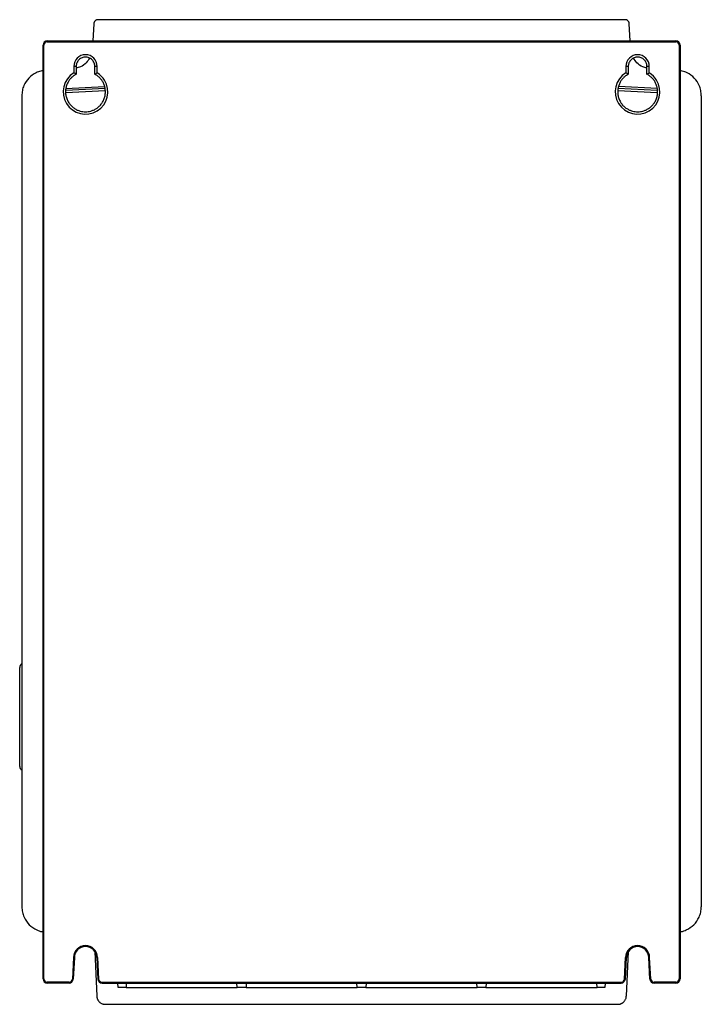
# Model space of a CAD drawing. Header units: inches. Extents: x 375 to 504, y 15 to 201.
import ezdxf

# ---------------------------------------------------------------- set-up
doc = ezdxf.new("R2010")
doc.units = ezdxf.units.IN
doc.header["$MEASUREMENT"] = 0

# ---------------------------------------------------------------- blocks, each defined once
blk = doc.blocks.new('block 2')
at = {"color": 7, "lineweight": 25}
blk.add_open_spline([(480.02, 196.81), (480.03, 196.81), (480.03, 196.81), (480.04, 196.81), (480.04, 196.81), (480.04, 196.81), (480.05, 196.81), (480.05, 196.81), (480.05, 196.81), (480.05, 196.81), (480.06, 196.81), (480.06, 196.81), (480.06, 196.81)], degree=3, knots=[0, 0, 0, 0, 1, 1, 1, 2, 2, 2, 3, 3, 3, 4, 4, 4, 4], dxfattribs=at)
blk = doc.blocks.new('block 3')
at = {"color": 7, "lineweight": 25}
blk.add_lwpolyline([(489.46, 19.97), (489.67, 24.01)], dxfattribs=at)
blk = doc.blocks.new('block 4')
at = {"color": 7, "lineweight": 25}
blk.add_lwpolyline([(489.3, 19.98), (489.46, 19.97)], dxfattribs=at)
blk = doc.blocks.new('block 5')
at = {"color": 7, "lineweight": 25}
blk.add_lwpolyline([(489.3, 19.98), (489.51, 24.02)], dxfattribs=at)
blk = doc.blocks.new('block 6')
at = {"color": 7, "lineweight": 25}
blk.add_open_spline([(489.67, 24.01), (489.67, 24.01), (489.67, 24.01), (489.66, 24.01), (489.66, 24.01), (489.66, 24.01), (489.65, 24.02), (489.65, 24.02), (489.64, 24.02), (489.63, 24.02), (489.62, 24.02), (489.61, 24.02), (489.6, 24.02), (489.59, 24.02), (489.57, 24.02), (489.56, 24.02), (489.54, 24.02), (489.53, 24.02), (489.51, 24.02)], degree=3, knots=[0, 0, 0, 0, 1, 1, 1, 2, 2, 2, 3, 3, 3, 4, 4, 4, 5, 5, 5, 6, 6, 6, 6], dxfattribs=at)
blk = doc.blocks.new('block 7')
at = {"color": 7, "lineweight": 25}
blk.add_open_spline([(390.03, 24.02), (390.03, 25.27), (389.01, 26.28), (387.76, 26.27), (386.52, 26.27), (385.51, 25.26), (385.51, 24.02)], degree=3, knots=[0, 0, 0, 0, 1, 1, 1, 2, 2, 2, 2], dxfattribs=at)
blk = doc.blocks.new('block 8')
at = {"color": 7, "lineweight": 25}
blk.add_open_spline([(389.87, 24.01), (389.87, 24.01), (389.87, 24.01), (389.87, 24.01), (389.87, 24.02), (389.88, 24.02), (389.88, 24.02), (389.89, 24.02), (389.89, 24.02), (389.9, 24.02), (389.91, 24.02), (389.92, 24.02), (389.93, 24.02), (389.94, 24.02), (389.96, 24.02), (389.97, 24.02), (389.99, 24.02), (390.01, 24.02), (390.03, 24.02)], degree=3, knots=[0, 0, 0, 0, 1, 1, 1, 2, 2, 2, 3, 3, 3, 4, 4, 4, 5, 5, 5, 6, 6, 6, 6], dxfattribs=at)
blk = doc.blocks.new('block 9')
at = {"color": 7, "lineweight": 25}
blk.add_open_spline([(389.87, 24.01), (389.87, 25.17), (388.93, 26.11), (387.77, 26.11), (386.61, 26.11), (385.67, 25.17), (385.67, 24.01)], degree=3, knots=[0, 0, 0, 0, 1, 1, 1, 2, 2, 2, 2], dxfattribs=at)
blk = doc.blocks.new('block 10')
at = {"color": 7, "lineweight": 25}
blk.add_open_spline([(385.67, 24.01), (385.67, 24.01), (385.67, 24.01), (385.66, 24.01), (385.66, 24.01), (385.66, 24.01), (385.65, 24.02), (385.65, 24.02), (385.64, 24.02), (385.63, 24.02), (385.62, 24.02), (385.61, 24.02), (385.6, 24.02), (385.59, 24.02), (385.57, 24.02), (385.56, 24.02), (385.54, 24.02), (385.53, 24.02), (385.51, 24.02)], degree=3, knots=[0, 0, 0, 0, 1, 1, 1, 2, 2, 2, 3, 3, 3, 4, 4, 4, 5, 5, 5, 6, 6, 6, 6], dxfattribs=at)
blk = doc.blocks.new('block 11')
at = {"color": 7, "lineweight": 25}
blk.add_lwpolyline([(390.03, 24.02), (390.24, 19.98)], dxfattribs=at)
blk = doc.blocks.new('block 12')
at = {"color": 7, "lineweight": 25}
blk.add_lwpolyline([(390.24, 19.98), (390.21, 19.98), (390.18, 19.98), (390.15, 19.98), (390.13, 19.98), (390.11, 19.97), (390.09, 19.97), (390.08, 19.97), (390.08, 19.97)], dxfattribs=at)
blk = doc.blocks.new('block 13')
at = {"color": 7, "lineweight": 25}
blk.add_lwpolyline([(389.87, 24.01), (390.08, 19.97)], dxfattribs=at)
blk = doc.blocks.new('block 14')
at = {"color": 7, "lineweight": 25}
blk.add_open_spline([(494.03, 24.02), (494.03, 25.27), (493.01, 26.28), (491.76, 26.27), (490.52, 26.27), (489.51, 25.26), (489.51, 24.02)], degree=3, knots=[0, 0, 0, 0, 1, 1, 1, 2, 2, 2, 2], dxfattribs=at)
blk = doc.blocks.new('block 15')
at = {"color": 7, "lineweight": 25}
blk.add_open_spline([(493.87, 24.01), (493.87, 24.01), (493.87, 24.01), (493.87, 24.01), (493.87, 24.02), (493.88, 24.02), (493.88, 24.02), (493.89, 24.02), (493.89, 24.02), (493.9, 24.02), (493.91, 24.02), (493.92, 24.02), (493.93, 24.02), (493.94, 24.02), (493.96, 24.02), (493.98, 24.02), (493.99, 24.02), (494.01, 24.02), (494.03, 24.02)], degree=3, knots=[0, 0, 0, 0, 1, 1, 1, 2, 2, 2, 3, 3, 3, 4, 4, 4, 5, 5, 5, 6, 6, 6, 6], dxfattribs=at)
blk = doc.blocks.new('block 16')
at = {"color": 7, "lineweight": 25}
blk.add_open_spline([(493.87, 24.01), (493.87, 25.17), (492.93, 26.11), (491.77, 26.11), (490.61, 26.11), (489.67, 25.17), (489.67, 24.01)], degree=3, knots=[0, 0, 0, 0, 1, 1, 1, 2, 2, 2, 2], dxfattribs=at)
blk = doc.blocks.new('block 17')
at = {"color": 7, "lineweight": 25}
blk.add_lwpolyline([(494.24, 19.98), (494.03, 24.02)], dxfattribs=at)
blk = doc.blocks.new('block 18')
at = {"color": 7, "lineweight": 25}
blk.add_lwpolyline([(494.08, 19.97), (494.24, 19.98)], dxfattribs=at)
blk = doc.blocks.new('block 19')
at = {"color": 7, "lineweight": 25}
blk.add_lwpolyline([(494.08, 19.97), (493.87, 24.01)], dxfattribs=at)
blk = doc.blocks.new('block 20')
at = {"color": 7, "lineweight": 25}
blk.add_lwpolyline([(385.67, 24.01), (385.46, 19.97)], dxfattribs=at)
blk = doc.blocks.new('block 21')
at = {"color": 7, "lineweight": 25}
blk.add_lwpolyline([(385.46, 19.97), (385.3, 19.98)], dxfattribs=at)
blk = doc.blocks.new('block 22')
at = {"color": 7, "lineweight": 25}
blk.add_lwpolyline([(385.51, 24.02), (385.3, 19.98)], dxfattribs=at)
blk = doc.blocks.new('block 23')
at = {"color": 7, "lineweight": 25}
blk.add_lwpolyline([(385.57, 192.01), (385.57, 190.79)], dxfattribs=at)
blk = doc.blocks.new('block 24')
at = {"color": 7, "lineweight": 25}
blk.add_open_spline([(385.57, 190.79), (383.59, 189.58), (382.98, 186.99), (384.19, 185.01), (385.4, 183.04), (387.99, 182.42), (389.97, 183.64), (391.94, 184.85), (392.56, 187.44), (391.35, 189.41), (391, 189.98), (390.53, 190.45), (389.97, 190.79)], degree=3, knots=[0, 0, 0, 0, 1, 1, 1, 2, 2, 2, 3, 3, 3, 4, 4, 4, 4], dxfattribs=at)
blk = doc.blocks.new('block 25')
at = {"color": 7, "lineweight": 25}
blk.add_lwpolyline([(389.97, 190.79), (389.97, 192.01)], dxfattribs=at)
blk = doc.blocks.new('block 26')
at = {"color": 7, "lineweight": 25}
blk.add_open_spline([(389.97, 192.01), (389.97, 193.23), (388.98, 194.21), (387.77, 194.21), (386.55, 194.21), (385.57, 193.23), (385.57, 192.01)], degree=3, knots=[0, 0, 0, 0, 1, 1, 1, 2, 2, 2, 2], dxfattribs=at)
blk = doc.blocks.new('block 27')
at = {"color": 7, "lineweight": 25}
blk.add_lwpolyline([(489.57, 192.01), (489.57, 190.79)], dxfattribs=at)
blk = doc.blocks.new('block 28')
at = {"color": 7, "lineweight": 25}
blk.add_open_spline([(489.57, 190.79), (487.59, 189.58), (486.97, 186.99), (488.19, 185.01), (489.41, 183.04), (491.99, 182.42), (493.97, 183.64), (495.94, 184.85), (496.56, 187.44), (495.35, 189.41), (495, 189.98), (494.53, 190.45), (493.97, 190.79)], degree=3, knots=[0, 0, 0, 0, 1, 1, 1, 2, 2, 2, 3, 3, 3, 4, 4, 4, 4], dxfattribs=at)
blk = doc.blocks.new('block 29')
at = {"color": 7, "lineweight": 25}
blk.add_lwpolyline([(493.97, 190.79), (493.97, 192.01)], dxfattribs=at)
blk = doc.blocks.new('block 30')
at = {"color": 7, "lineweight": 25}
blk.add_open_spline([(493.97, 192.01), (493.97, 193.23), (492.98, 194.21), (491.77, 194.21), (490.55, 194.21), (489.57, 193.23), (489.57, 192.01)], degree=3, knots=[0, 0, 0, 0, 1, 1, 1, 2, 2, 2, 2], dxfattribs=at)
blk = doc.blocks.new('block 31')
at = {"color": 7, "lineweight": 25}
blk.add_lwpolyline([(380.57, 196.65), (498.97, 196.65)], dxfattribs=at)
blk = doc.blocks.new('block 32')
at = {"color": 7, "lineweight": 25}
blk.add_open_spline([(499.61, 196.01), (499.61, 196.37), (499.32, 196.65), (498.97, 196.65)], degree=3, dxfattribs=at)
blk = doc.blocks.new('block 33')
at = {"color": 7, "lineweight": 25}
blk.add_lwpolyline([(499.61, 196.01), (499.61, 20.01)], dxfattribs=at)
blk = doc.blocks.new('block 34')
at = {"color": 7, "lineweight": 25}
blk.add_open_spline([(498.97, 19.37), (499.32, 19.37), (499.61, 19.66), (499.61, 20.01)], degree=3, dxfattribs=at)
blk = doc.blocks.new('block 35')
at = {"color": 7, "lineweight": 25}
blk.add_lwpolyline([(498.97, 19.37), (494.88, 19.37)], dxfattribs=at)
blk = doc.blocks.new('block 36')
at = {"color": 7, "lineweight": 25}
blk.add_open_spline([(494.24, 19.98), (494.26, 19.64), (494.54, 19.37), (494.88, 19.37)], degree=3, dxfattribs=at)
blk = doc.blocks.new('block 37')
at = {"color": 7, "lineweight": 25}
blk.add_open_spline([(488.66, 19.37), (489, 19.37), (489.28, 19.64), (489.3, 19.98)], degree=3, dxfattribs=at)
blk = doc.blocks.new('block 38')
at = {"color": 7, "lineweight": 25}
blk.add_lwpolyline([(390.88, 19.37), (488.66, 19.37)], dxfattribs=at)
blk = doc.blocks.new('block 39')
at = {"color": 7, "lineweight": 25}
blk.add_open_spline([(390.24, 19.98), (390.26, 19.64), (390.54, 19.37), (390.88, 19.37)], degree=3, dxfattribs=at)
blk = doc.blocks.new('block 40')
at = {"color": 7, "lineweight": 25}
blk.add_open_spline([(384.66, 19.37), (385, 19.37), (385.28, 19.64), (385.3, 19.98)], degree=3, dxfattribs=at)
blk = doc.blocks.new('block 41')
at = {"color": 7, "lineweight": 25}
blk.add_lwpolyline([(384.66, 19.37), (380.57, 19.37)], dxfattribs=at)
blk = doc.blocks.new('block 42')
at = {"color": 7, "lineweight": 25}
blk.add_open_spline([(379.93, 20.01), (379.93, 19.66), (380.21, 19.37), (380.57, 19.37)], degree=3, dxfattribs=at)
blk = doc.blocks.new('block 43')
at = {"color": 7, "lineweight": 25}
blk.add_lwpolyline([(379.93, 20.01), (379.93, 196.01)], dxfattribs=at)
blk = doc.blocks.new('block 44')
at = {"color": 7, "lineweight": 25}
blk.add_open_spline([(380.57, 196.65), (380.21, 196.65), (379.93, 196.37), (379.93, 196.01)], degree=3, dxfattribs=at)
blk = doc.blocks.new('block 45')
at = {"color": 7, "lineweight": 25}
blk.add_open_spline([(490.01, 190.53), (489.87, 190.62), (489.72, 190.71), (489.57, 190.79)], degree=3, dxfattribs=at)
blk = doc.blocks.new('block 46')
at = {"color": 7, "lineweight": 25}
blk.add_open_spline([(490.01, 190.53), (489.96, 190.51), (489.92, 190.48), (489.87, 190.45), (489.82, 190.42), (489.77, 190.39), (489.72, 190.36), (489.68, 190.33), (489.63, 190.3), (489.59, 190.27), (489.54, 190.24), (489.5, 190.2), (489.45, 190.17), (489.41, 190.13), (489.37, 190.1), (489.32, 190.06), (489.28, 190.02), (489.24, 189.99), (489.2, 189.95), (489.05, 189.81), (488.92, 189.67), (488.8, 189.51), (488.68, 189.36), (488.57, 189.19), (488.48, 189.02), (488.37, 188.82), (488.28, 188.61), (488.21, 188.4), (488.14, 188.18), (488.09, 187.97), (488.06, 187.74), (488.02, 187.5), (488.01, 187.26), (488.02, 187.02), (488.04, 186.78), (488.07, 186.54), (488.13, 186.3), (488.19, 186.07), (488.27, 185.84), (488.37, 185.62), (488.48, 185.4), (488.6, 185.19), (488.74, 185), (488.88, 184.81), (489.02, 184.64), (489.19, 184.49), (489.35, 184.33), (489.53, 184.19), (489.72, 184.07), (489.88, 183.96), (490.05, 183.87), (490.23, 183.79), (490.42, 183.71), (490.6, 183.64), (490.79, 183.59), (490.95, 183.54), (491.12, 183.51), (491.28, 183.49), (491.45, 183.47), (491.62, 183.46), (491.78, 183.46), (491.95, 183.46), (492.12, 183.47), (492.29, 183.49), (492.45, 183.51), (492.61, 183.55), (492.77, 183.59), (492.97, 183.64), (493.15, 183.71), (493.33, 183.79), (493.51, 183.87), (493.68, 183.97), (493.85, 184.08), (494.04, 184.2), (494.21, 184.34), (494.38, 184.5), (494.54, 184.65), (494.69, 184.82), (494.82, 185.01), (494.96, 185.2), (495.09, 185.41), (495.19, 185.63), (495.29, 185.85), (495.37, 186.08), (495.43, 186.31), (495.49, 186.55), (495.52, 186.79), (495.53, 187.03), (495.54, 187.27), (495.53, 187.52), (495.5, 187.76), (495.47, 187.98), (495.41, 188.2), (495.34, 188.41), (495.27, 188.62), (495.18, 188.83), (495.07, 189.03), (494.98, 189.2), (494.87, 189.37), (494.75, 189.52), (494.63, 189.68), (494.49, 189.82), (494.35, 189.96), (494.27, 190.03), (494.18, 190.11), (494.09, 190.18), (494.01, 190.24), (493.92, 190.31), (493.82, 190.37), (493.73, 190.43), (493.63, 190.48), (493.53, 190.54)], degree=3, knots=[0, 0, 0, 0, 1, 1, 1, 2, 2, 2, 3, 3, 3, 4, 4, 4, 5, 5, 5, 6, 6, 6, 7, 7, 7, 8, 8, 8, 9, 9, 9, 10, 10, 10, 11, 11, 11, 12, 12, 12, 13, 13, 13, 14, 14, 14, 15, 15, 15, 16, 16, 16, 17, 17, 17, 18, 18, 18, 19, 19, 19, 20, 20, 20, 21, 21, 21, 22, 22, 22, 23, 23, 23, 24, 24, 24, 25, 25, 25, 26, 26, 26, 27, 27, 27, 28, 28, 28, 29, 29, 29, 30, 30, 30, 31, 31, 31, 32, 32, 32, 33, 33, 33, 34, 34, 34, 35, 35, 35, 36, 36, 36, 37, 37, 37, 37], dxfattribs=at)
blk = doc.blocks.new('block 47')
at = {"color": 7, "lineweight": 25}
blk.add_open_spline([(493.53, 190.54), (493.68, 190.63), (493.82, 190.71), (493.97, 190.79)], degree=3, dxfattribs=at)
blk = doc.blocks.new('block 48')
at = {"color": 7, "lineweight": 25}
blk.add_lwpolyline([(493.53, 190.54), (493.53, 192.01)], dxfattribs=at)
blk = doc.blocks.new('block 49')
at = {"color": 7, "lineweight": 25}
blk.add_lwpolyline([(493.97, 192.01), (493.53, 192.01)], dxfattribs=at)
blk = doc.blocks.new('block 50')
at = {"color": 7, "lineweight": 25}
blk.add_open_spline([(386, 190.54), (385.86, 190.63), (385.71, 190.71), (385.57, 190.79)], degree=3, dxfattribs=at)
blk = doc.blocks.new('block 51')
at = {"color": 7, "lineweight": 25}
blk.add_open_spline([(386, 190.54), (385.96, 190.51), (385.91, 190.49), (385.86, 190.46), (385.81, 190.43), (385.76, 190.4), (385.71, 190.37), (385.67, 190.34), (385.62, 190.31), (385.58, 190.28), (385.53, 190.24), (385.49, 190.21), (385.44, 190.18), (385.4, 190.14), (385.35, 190.11), (385.31, 190.07), (385.27, 190.03), (385.23, 189.99), (385.19, 189.96), (385.04, 189.82), (384.91, 189.68), (384.79, 189.52), (384.67, 189.37), (384.56, 189.2), (384.47, 189.03), (384.36, 188.83), (384.27, 188.62), (384.19, 188.41), (384.12, 188.2), (384.07, 187.98), (384.04, 187.76), (384, 187.52), (383.99, 187.27), (384, 187.03), (384.01, 186.79), (384.05, 186.55), (384.11, 186.31), (384.17, 186.08), (384.25, 185.85), (384.35, 185.63), (384.45, 185.41), (384.57, 185.2), (384.72, 185.01), (384.85, 184.82), (385, 184.65), (385.16, 184.5), (385.32, 184.34), (385.5, 184.2), (385.69, 184.08), (385.85, 183.97), (386.02, 183.87), (386.2, 183.79), (386.38, 183.71), (386.57, 183.64), (386.76, 183.59), (386.92, 183.55), (387.08, 183.51), (387.25, 183.49), (387.41, 183.47), (387.58, 183.46), (387.75, 183.46), (387.92, 183.46), (388.09, 183.47), (388.25, 183.49), (388.42, 183.51), (388.58, 183.54), (388.74, 183.59), (388.93, 183.64), (389.12, 183.71), (389.3, 183.79), (389.48, 183.87), (389.65, 183.96), (389.82, 184.07), (390.01, 184.19), (390.18, 184.33), (390.35, 184.49), (390.51, 184.64), (390.66, 184.81), (390.79, 185), (390.93, 185.19), (391.06, 185.4), (391.16, 185.62), (391.26, 185.84), (391.35, 186.07), (391.4, 186.3), (391.46, 186.54), (391.5, 186.78), (391.51, 187.02), (391.52, 187.26), (391.51, 187.5), (391.48, 187.74), (391.45, 187.97), (391.4, 188.18), (391.33, 188.4), (391.25, 188.61), (391.16, 188.82), (391.06, 189.02), (390.96, 189.19), (390.85, 189.36), (390.73, 189.51), (390.61, 189.67), (390.48, 189.81), (390.34, 189.95), (390.26, 190.02), (390.17, 190.1), (390.08, 190.17), (390, 190.24), (389.9, 190.3), (389.81, 190.36), (389.72, 190.42), (389.62, 190.48), (389.52, 190.53)], degree=3, knots=[0, 0, 0, 0, 1, 1, 1, 2, 2, 2, 3, 3, 3, 4, 4, 4, 5, 5, 5, 6, 6, 6, 7, 7, 7, 8, 8, 8, 9, 9, 9, 10, 10, 10, 11, 11, 11, 12, 12, 12, 13, 13, 13, 14, 14, 14, 15, 15, 15, 16, 16, 16, 17, 17, 17, 18, 18, 18, 19, 19, 19, 20, 20, 20, 21, 21, 21, 22, 22, 22, 23, 23, 23, 24, 24, 24, 25, 25, 25, 26, 26, 26, 27, 27, 27, 28, 28, 28, 29, 29, 29, 30, 30, 30, 31, 31, 31, 32, 32, 32, 33, 33, 33, 34, 34, 34, 35, 35, 35, 36, 36, 36, 37, 37, 37, 37], dxfattribs=at)
blk = doc.blocks.new('block 52')
at = {"color": 7, "lineweight": 25}
blk.add_open_spline([(389.52, 190.53), (389.67, 190.62), (389.82, 190.71), (389.97, 190.79)], degree=3, dxfattribs=at)
blk = doc.blocks.new('block 53')
at = {"color": 7, "lineweight": 25}
blk.add_lwpolyline([(490.01, 192.01), (489.57, 192.01)], dxfattribs=at)
blk = doc.blocks.new('block 54')
at = {"color": 7, "lineweight": 25}
blk.add_lwpolyline([(490.01, 192.01), (490.01, 190.53)], dxfattribs=at)
blk = doc.blocks.new('block 55')
at = {"color": 7, "lineweight": 25}
blk.add_lwpolyline([(389.52, 190.53), (389.52, 192.01)], dxfattribs=at)
blk = doc.blocks.new('block 56')
at = {"color": 7, "lineweight": 25}
blk.add_lwpolyline([(389.97, 192.01), (389.52, 192.01)], dxfattribs=at)
blk = doc.blocks.new('block 57')
at = {"color": 7, "lineweight": 25}
blk.add_lwpolyline([(386, 192.01), (385.57, 192.01)], dxfattribs=at)
blk = doc.blocks.new('block 58')
at = {"color": 7, "lineweight": 25}
blk.add_lwpolyline([(386, 192.01), (386, 190.54)], dxfattribs=at)
blk = doc.blocks.new('block 59')
at = {"color": 7, "lineweight": 25}
blk.add_open_spline([(389.52, 192.01), (389.52, 192.05), (389.52, 192.09), (389.52, 192.13), (389.52, 192.16), (389.51, 192.2), (389.51, 192.24), (389.5, 192.27), (389.5, 192.31), (389.49, 192.34), (389.48, 192.38), (389.48, 192.42), (389.47, 192.45), (389.46, 192.49), (389.45, 192.52), (389.44, 192.56), (389.42, 192.59), (389.41, 192.63), (389.4, 192.66), (389.35, 192.77), (389.3, 192.88), (389.23, 192.98), (389.17, 193.08), (389.09, 193.17), (389.01, 193.26), (388.92, 193.34), (388.83, 193.42), (388.73, 193.48), (388.63, 193.55), (388.52, 193.61), (388.41, 193.65), (388.31, 193.69), (388.2, 193.72), (388.1, 193.74), (387.99, 193.76), (387.87, 193.77), (387.76, 193.77), (387.65, 193.77), (387.54, 193.76), (387.43, 193.74), (387.32, 193.72), (387.22, 193.69), (387.12, 193.65), (387, 193.61), (386.9, 193.55), (386.8, 193.48), (386.7, 193.42), (386.6, 193.34), (386.52, 193.26), (386.43, 193.17), (386.36, 193.08), (386.29, 192.98), (386.23, 192.88), (386.17, 192.77), (386.13, 192.66), (386.1, 192.59), (386.08, 192.52), (386.06, 192.45), (386.04, 192.38), (386.03, 192.31), (386.02, 192.24), (386.01, 192.16), (386.01, 192.09), (386, 192.01)], degree=3, knots=[0, 0, 0, 0, 1, 1, 1, 2, 2, 2, 3, 3, 3, 4, 4, 4, 5, 5, 5, 6, 6, 6, 7, 7, 7, 8, 8, 8, 9, 9, 9, 10, 10, 10, 11, 11, 11, 12, 12, 12, 13, 13, 13, 14, 14, 14, 15, 15, 15, 16, 16, 16, 17, 17, 17, 18, 18, 18, 19, 19, 19, 20, 20, 20, 21, 21, 21, 21], dxfattribs=at)
blk = doc.blocks.new('block 60')
at = {"color": 7, "lineweight": 25}
blk.add_open_spline([(493.53, 192.01), (493.53, 192.05), (493.53, 192.09), (493.53, 192.13), (493.53, 192.16), (493.52, 192.2), (493.52, 192.24), (493.51, 192.27), (493.51, 192.31), (493.5, 192.34), (493.49, 192.38), (493.49, 192.42), (493.48, 192.45), (493.47, 192.49), (493.46, 192.52), (493.45, 192.56), (493.43, 192.59), (493.42, 192.63), (493.41, 192.66), (493.36, 192.77), (493.31, 192.88), (493.24, 192.98), (493.18, 193.08), (493.1, 193.17), (493.02, 193.26), (492.93, 193.34), (492.84, 193.42), (492.74, 193.48), (492.64, 193.55), (492.53, 193.61), (492.42, 193.65), (492.32, 193.69), (492.21, 193.72), (492.11, 193.74), (492, 193.76), (491.88, 193.77), (491.77, 193.77), (491.66, 193.77), (491.55, 193.76), (491.44, 193.74), (491.33, 193.72), (491.23, 193.69), (491.13, 193.65), (491.01, 193.61), (490.91, 193.55), (490.81, 193.48), (490.71, 193.42), (490.61, 193.34), (490.53, 193.26), (490.44, 193.17), (490.37, 193.08), (490.3, 192.98), (490.24, 192.88), (490.18, 192.77), (490.14, 192.66), (490.11, 192.59), (490.09, 192.52), (490.07, 192.45), (490.05, 192.38), (490.04, 192.31), (490.03, 192.24), (490.02, 192.16), (490.02, 192.09), (490.01, 192.01)], degree=3, knots=[0, 0, 0, 0, 1, 1, 1, 2, 2, 2, 3, 3, 3, 4, 4, 4, 5, 5, 5, 6, 6, 6, 7, 7, 7, 8, 8, 8, 9, 9, 9, 10, 10, 10, 11, 11, 11, 12, 12, 12, 13, 13, 13, 14, 14, 14, 15, 15, 15, 16, 16, 16, 17, 17, 17, 18, 18, 18, 19, 19, 19, 20, 20, 20, 21, 21, 21, 21], dxfattribs=at)
blk = doc.blocks.new('block 61')
at = {"color": 7, "lineweight": 25}
blk.add_open_spline([(494.08, 19.97), (494.1, 19.55), (494.45, 19.21), (494.88, 19.21)], degree=3, dxfattribs=at)
blk = doc.blocks.new('block 62')
at = {"color": 7, "lineweight": 25}
blk.add_lwpolyline([(494.88, 19.21), (494.88, 19.37)], dxfattribs=at)
blk = doc.blocks.new('block 63')
at = {"color": 7, "lineweight": 25}
blk.add_open_spline([(384.66, 19.21), (385.08, 19.21), (385.43, 19.55), (385.46, 19.97)], degree=3, dxfattribs=at)
blk = doc.blocks.new('block 64')
at = {"color": 7, "lineweight": 25}
blk.add_lwpolyline([(384.66, 19.21), (384.66, 19.37)], dxfattribs=at)
blk = doc.blocks.new('block 65')
at = {"color": 7, "lineweight": 25}
blk.add_open_spline([(499.77, 196.01), (499.77, 196.46), (499.41, 196.81), (498.97, 196.81)], degree=3, dxfattribs=at)
blk = doc.blocks.new('block 66')
at = {"color": 7, "lineweight": 25}
blk.add_lwpolyline([(499.77, 196.01), (499.61, 196.01)], dxfattribs=at)
blk = doc.blocks.new('block 67')
at = {"color": 7, "lineweight": 25}
blk.add_lwpolyline([(498.97, 196.81), (498.97, 196.65)], dxfattribs=at)
blk = doc.blocks.new('block 68')
at = {"color": 7, "lineweight": 25}
blk.add_lwpolyline([(384.66, 19.21), (380.57, 19.21)], dxfattribs=at)
blk = doc.blocks.new('block 69')
at = {"color": 7, "lineweight": 25}
blk.add_lwpolyline([(380.57, 19.21), (380.57, 19.37)], dxfattribs=at)
blk = doc.blocks.new('block 70')
at = {"color": 7, "lineweight": 25}
blk.add_lwpolyline([(499.77, 196.01), (499.77, 20.01)], dxfattribs=at)
blk = doc.blocks.new('block 71')
at = {"color": 7, "lineweight": 25}
blk.add_lwpolyline([(499.77, 20.01), (499.61, 20.01)], dxfattribs=at)
blk = doc.blocks.new('block 72')
at = {"color": 7, "lineweight": 25}
blk.add_lwpolyline([(379.77, 20.01), (379.77, 196.01)], dxfattribs=at)
blk = doc.blocks.new('block 73')
at = {"color": 7, "lineweight": 25}
blk.add_lwpolyline([(379.77, 196.01), (379.93, 196.01)], dxfattribs=at)
blk = doc.blocks.new('block 74')
at = {"color": 7, "lineweight": 25}
blk.add_lwpolyline([(379.77, 20.01), (379.93, 20.01)], dxfattribs=at)
blk = doc.blocks.new('block 75')
at = {"color": 7, "lineweight": 25}
blk.add_open_spline([(488.66, 19.21), (489.08, 19.21), (489.43, 19.55), (489.46, 19.97)], degree=3, dxfattribs=at)
blk = doc.blocks.new('block 76')
at = {"color": 7, "lineweight": 25}
blk.add_lwpolyline([(488.66, 19.37), (488.66, 19.21)], dxfattribs=at)
blk = doc.blocks.new('block 77')
at = {"color": 7, "lineweight": 25}
blk.add_lwpolyline([(390.88, 19.37), (390.88, 19.21)], dxfattribs=at)
blk = doc.blocks.new('block 78')
at = {"color": 7, "lineweight": 25}
blk.add_open_spline([(390.08, 19.97), (390.1, 19.55), (390.45, 19.21), (390.88, 19.21)], degree=3, dxfattribs=at)
blk = doc.blocks.new('block 79')
at = {"color": 7, "lineweight": 25}
blk.add_open_spline([(379.77, 20.01), (379.77, 19.57), (380.13, 19.21), (380.57, 19.21)], degree=3, dxfattribs=at)
blk = doc.blocks.new('block 80')
at = {"color": 7, "lineweight": 25}
blk.add_lwpolyline([(498.97, 19.21), (494.88, 19.21)], dxfattribs=at)
blk = doc.blocks.new('block 81')
at = {"color": 7, "lineweight": 25}
blk.add_lwpolyline([(498.97, 19.21), (498.97, 19.37)], dxfattribs=at)
blk = doc.blocks.new('block 82')
at = {"color": 7, "lineweight": 25}
blk.add_open_spline([(498.97, 19.21), (499.41, 19.21), (499.77, 19.57), (499.77, 20.01)], degree=3, dxfattribs=at)
blk = doc.blocks.new('block 83')
at = {"color": 7, "lineweight": 25}
blk.add_lwpolyline([(380.57, 196.81), (498.97, 196.81)], dxfattribs=at)
blk = doc.blocks.new('block 84')
at = {"color": 7, "lineweight": 25}
blk.add_lwpolyline([(380.57, 196.81), (380.57, 196.65)], dxfattribs=at)
blk = doc.blocks.new('block 85')
at = {"color": 7, "lineweight": 25}
blk.add_lwpolyline([(390.88, 19.21), (488.66, 19.21)], dxfattribs=at)
blk = doc.blocks.new('block 86')
at = {"color": 7, "lineweight": 25}
blk.add_open_spline([(380.57, 196.81), (380.13, 196.81), (379.77, 196.46), (379.77, 196.01)], degree=3, dxfattribs=at)
blk = doc.blocks.new('block 87')
at = {"color": 7, "lineweight": 25}
blk.add_lwpolyline([(476.89, 196.81), (479.95, 196.81)], dxfattribs=at)
blk = doc.blocks.new('block 88')
at = {"color": 7, "lineweight": 25}
blk.add_lwpolyline([(395.43, 19.21), (395.4, 18.41)], dxfattribs=at)
blk = doc.blocks.new('block 89')
at = {"color": 7, "lineweight": 25}
blk.add_lwpolyline([(395.4, 18.41), (393.91, 18.41)], dxfattribs=at)
blk = doc.blocks.new('block 90')
at = {"color": 7, "lineweight": 25}
blk.add_lwpolyline([(393.91, 18.41), (393.87, 19.21)], dxfattribs=at)
blk = doc.blocks.new('block 91')
at = {"color": 7, "lineweight": 25}
blk.add_lwpolyline([(485.62, 18.41), (484.13, 18.41)], dxfattribs=at)
blk = doc.blocks.new('block 92')
at = {"color": 7, "lineweight": 25}
blk.add_lwpolyline([(484.13, 18.41), (484.1, 19.21)], dxfattribs=at)
blk = doc.blocks.new('block 93')
at = {"color": 7, "lineweight": 25}
blk.add_lwpolyline([(485.66, 19.21), (485.62, 18.41)], dxfattribs=at)
blk = doc.blocks.new('block 94')
at = {"color": 7, "lineweight": 25}
blk.add_lwpolyline([(463.2, 18.41), (461.53, 18.41)], dxfattribs=at)
blk = doc.blocks.new('block 95')
at = {"color": 7, "lineweight": 25}
blk.add_lwpolyline([(463.23, 19.21), (463.2, 18.41)], dxfattribs=at)
blk = doc.blocks.new('block 96')
at = {"color": 7, "lineweight": 25}
blk.add_lwpolyline([(461.53, 18.41), (461.5, 19.21)], dxfattribs=at)
blk = doc.blocks.new('block 97')
at = {"color": 7, "lineweight": 25}
blk.add_lwpolyline([(418, 18.41), (416.33, 18.41)], dxfattribs=at)
blk = doc.blocks.new('block 98')
at = {"color": 7, "lineweight": 25}
blk.add_lwpolyline([(418.03, 19.21), (418, 18.41)], dxfattribs=at)
blk = doc.blocks.new('block 99')
at = {"color": 7, "lineweight": 25}
blk.add_lwpolyline([(416.33, 18.41), (416.3, 19.21)], dxfattribs=at)
blk = doc.blocks.new('block 100')
at = {"color": 7, "lineweight": 25}
blk.add_lwpolyline([(440.6, 18.41), (438.93, 18.41)], dxfattribs=at)
blk = doc.blocks.new('block 101')
at = {"color": 7, "lineweight": 25}
blk.add_lwpolyline([(440.63, 19.21), (440.6, 18.41)], dxfattribs=at)
blk = doc.blocks.new('block 102')
at = {"color": 7, "lineweight": 25}
blk.add_lwpolyline([(438.93, 18.41), (438.9, 19.21)], dxfattribs=at)
blk = doc.blocks.new('block 103')
at = {"color": 7, "lineweight": 25}
blk.add_lwpolyline([(391.46, 187.43), (384.07, 187.05)], dxfattribs=at)
blk = doc.blocks.new('block 104')
at = {"color": 7, "lineweight": 25}
blk.add_lwpolyline([(391.45, 187.83), (384.05, 187.44)], dxfattribs=at)
blk = doc.blocks.new('block 105')
at = {"color": 7, "lineweight": 25}
blk.add_lwpolyline([(495.48, 187.44), (488.08, 187.83)], dxfattribs=at)
blk = doc.blocks.new('block 106')
at = {"color": 7, "lineweight": 25}
blk.add_lwpolyline([(395.4, 18.41), (416.33, 18.41)], dxfattribs=at)
blk = doc.blocks.new('block 107')
at = {"color": 7, "lineweight": 25}
blk.add_lwpolyline([(418, 18.41), (438.93, 18.41)], dxfattribs=at)
blk = doc.blocks.new('block 108')
at = {"color": 7, "lineweight": 25}
blk.add_lwpolyline([(440.6, 18.41), (461.53, 18.41)], dxfattribs=at)
blk = doc.blocks.new('block 109')
at = {"color": 7, "lineweight": 25}
blk.add_lwpolyline([(463.2, 18.41), (484.13, 18.41)], dxfattribs=at)
blk = doc.blocks.new('block 110')
at = {"color": 7, "lineweight": 25}
blk.add_open_spline([(388.53, 193.59), (388.34, 193.28), (388.15, 192.98), (387.91, 192.71), (387.61, 192.37), (387.23, 192.09), (386.8, 191.93), (386.55, 191.83), (386.28, 191.78), (386, 191.73)], degree=3, knots=[0, 0, 0, 0, 1, 1, 1, 2, 2, 2, 3, 3, 3, 3], dxfattribs=at)
blk = doc.blocks.new('block 111')
at = {"color": 7, "lineweight": 25}
blk.add_open_spline([(375.77, 33.61), (375.79, 33.27), (375.81, 32.93), (375.87, 32.6), (375.94, 32.27), (376.05, 31.95), (376.19, 31.64), (376.43, 31.11), (376.77, 30.63), (377.17, 30.22), (377.58, 29.82), (378.07, 29.49), (378.59, 29.24), (378.9, 29.09), (379.22, 28.97), (379.55, 28.92), (379.62, 28.91), (379.69, 28.9), (379.77, 28.9)], degree=3, knots=[0, 0, 0, 0, 1, 1, 1, 2, 2, 2, 3, 3, 3, 4, 4, 4, 5, 5, 5, 6, 6, 6, 6], dxfattribs=at)
blk = doc.blocks.new('block 112')
at = {"color": 7, "lineweight": 25}
blk.add_lwpolyline([(375.77, 186.49), (375.77, 33.61)], dxfattribs=at)
blk = doc.blocks.new('block 113')
at = {"color": 7, "lineweight": 25}
blk.add_open_spline([(379.77, 191.2), (379.63, 191.18), (379.48, 191.17), (379.34, 191.14), (379.03, 191.07), (378.73, 190.94), (378.44, 190.79), (377.94, 190.53), (377.47, 190.2), (377.09, 189.8), (376.7, 189.39), (376.39, 188.91), (376.16, 188.4), (376.03, 188.1), (375.93, 187.79), (375.87, 187.47), (375.8, 187.15), (375.79, 186.82), (375.77, 186.49)], degree=3, knots=[0, 0, 0, 0, 1, 1, 1, 2, 2, 2, 3, 3, 3, 4, 4, 4, 5, 5, 5, 6, 6, 6, 6], dxfattribs=at)
blk = doc.blocks.new('block 114')
at = {"color": 7, "lineweight": 25}
blk.add_open_spline([(493.53, 191.73), (493.26, 191.78), (492.99, 191.83), (492.73, 191.93), (492.31, 192.09), (491.92, 192.37), (491.62, 192.71), (491.38, 192.98), (491.19, 193.28), (491, 193.59)], degree=3, knots=[0, 0, 0, 0, 1, 1, 1, 2, 2, 2, 3, 3, 3, 3], dxfattribs=at)
blk = doc.blocks.new('block 115')
at = {"color": 7, "lineweight": 25}
blk.add_open_spline([(503.77, 186.49), (503.75, 186.82), (503.73, 187.15), (503.67, 187.47), (503.61, 187.79), (503.51, 188.1), (503.37, 188.4), (503.15, 188.91), (502.84, 189.39), (502.45, 189.8), (502.06, 190.2), (501.6, 190.53), (501.1, 190.79), (500.81, 190.94), (500.51, 191.07), (500.19, 191.14), (500.05, 191.17), (499.91, 191.18), (499.77, 191.2)], degree=3, knots=[0, 0, 0, 0, 1, 1, 1, 2, 2, 2, 3, 3, 3, 4, 4, 4, 5, 5, 5, 6, 6, 6, 6], dxfattribs=at)
blk = doc.blocks.new('block 116')
at = {"color": 7, "lineweight": 25}
blk.add_lwpolyline([(503.77, 186.49), (503.77, 33.61)], dxfattribs=at)
blk = doc.blocks.new('block 117')
at = {"color": 7, "lineweight": 25}
blk.add_open_spline([(499.77, 28.9), (499.84, 28.9), (499.91, 28.91), (499.98, 28.92), (500.32, 28.97), (500.64, 29.09), (500.94, 29.24), (501.47, 29.49), (501.95, 29.82), (502.36, 30.22), (502.77, 30.63), (503.1, 31.11), (503.34, 31.64), (503.48, 31.95), (503.6, 32.27), (503.66, 32.6), (503.73, 32.93), (503.75, 33.27), (503.77, 33.61)], degree=3, knots=[0, 0, 0, 0, 1, 1, 1, 2, 2, 2, 3, 3, 3, 4, 4, 4, 5, 5, 5, 6, 6, 6, 6], dxfattribs=at)
blk = doc.blocks.new('block 118')
at = {"color": 7, "lineweight": 25}
blk.add_open_spline([(490.21, 200.06), (490.21, 200.09), (490.2, 200.12), (490.2, 200.15), (490.19, 200.17), (490.19, 200.2), (490.18, 200.23), (490.17, 200.26), (490.16, 200.28), (490.15, 200.31), (490.14, 200.34), (490.13, 200.36), (490.12, 200.39), (490.1, 200.41), (490.09, 200.44), (490.07, 200.46), (490.06, 200.48), (490.04, 200.51), (490.02, 200.53), (490, 200.55), (489.98, 200.57), (489.96, 200.59), (489.92, 200.63), (489.88, 200.66), (489.84, 200.69), (489.8, 200.72), (489.75, 200.74), (489.71, 200.76), (489.66, 200.78), (489.61, 200.79), (489.56, 200.8), (489.51, 200.81), (489.46, 200.81), (489.41, 200.81)], degree=3, knots=[0, 0, 0, 0, 1, 1, 1, 2, 2, 2, 3, 3, 3, 4, 4, 4, 5, 5, 5, 6, 6, 6, 7, 7, 7, 8, 8, 8, 9, 9, 9, 10, 10, 10, 11, 11, 11, 11], dxfattribs=at)
blk = doc.blocks.new('block 119')
at = {"color": 7, "lineweight": 25}
blk.add_lwpolyline([(490.38, 196.81), (490.21, 200.06)], dxfattribs=at)
blk = doc.blocks.new('block 120')
at = {"color": 7, "lineweight": 25}
blk.add_lwpolyline([(389.33, 200.06), (389.16, 196.81)], dxfattribs=at)
blk = doc.blocks.new('block 121')
at = {"color": 7, "lineweight": 25}
blk.add_open_spline([(390.13, 200.81), (390.1, 200.81), (390.07, 200.81), (390.04, 200.81), (390.01, 200.81), (389.98, 200.8), (389.95, 200.8), (389.92, 200.79), (389.9, 200.78), (389.87, 200.77), (389.84, 200.77), (389.82, 200.75), (389.79, 200.74), (389.77, 200.73), (389.74, 200.72), (389.72, 200.7), (389.69, 200.69), (389.67, 200.67), (389.64, 200.65), (389.62, 200.63), (389.6, 200.62), (389.58, 200.59), (389.54, 200.56), (389.5, 200.52), (389.47, 200.48), (389.44, 200.44), (389.42, 200.4), (389.4, 200.35), (389.38, 200.31), (389.36, 200.26), (389.35, 200.21), (389.34, 200.16), (389.33, 200.11), (389.33, 200.06)], degree=3, knots=[0, 0, 0, 0, 1, 1, 1, 2, 2, 2, 3, 3, 3, 4, 4, 4, 5, 5, 5, 6, 6, 6, 7, 7, 7, 8, 8, 8, 9, 9, 9, 10, 10, 10, 11, 11, 11, 11], dxfattribs=at)
blk = doc.blocks.new('block 122')
at = {"color": 7, "lineweight": 25}
blk.add_lwpolyline([(489.41, 200.81), (390.13, 200.81)], dxfattribs=at)
blk = doc.blocks.new('block 123')
at = {"color": 7, "lineweight": 25}
blk.add_lwpolyline([(389.53, 25.16), (389.89, 16.74)], dxfattribs=at)
blk = doc.blocks.new('block 124')
at = {"color": 7, "lineweight": 25}
blk.add_lwpolyline([(490.01, 25.16), (489.64, 16.74)], dxfattribs=at)
blk = doc.blocks.new('block 125')
at = {"color": 7, "lineweight": 25}
blk.add_open_spline([(488.04, 15.21), (488.08, 15.22), (488.13, 15.22), (488.17, 15.22), (488.21, 15.22), (488.25, 15.23), (488.29, 15.23), (488.33, 15.24), (488.37, 15.25), (488.41, 15.25), (488.45, 15.26), (488.49, 15.27), (488.53, 15.29), (488.57, 15.3), (488.6, 15.31), (488.64, 15.33), (488.68, 15.34), (488.71, 15.36), (488.75, 15.37), (488.78, 15.39), (488.82, 15.41), (488.85, 15.43), (488.89, 15.45), (488.92, 15.48), (488.96, 15.5), (488.99, 15.52), (489.02, 15.55), (489.05, 15.57), (489.09, 15.6), (489.12, 15.63), (489.15, 15.66), (489.21, 15.72), (489.27, 15.78), (489.32, 15.84), (489.37, 15.91), (489.41, 15.98), (489.45, 16.05), (489.49, 16.12), (489.52, 16.19), (489.55, 16.26), (489.58, 16.34), (489.6, 16.42), (489.61, 16.5), (489.63, 16.58), (489.63, 16.66), (489.64, 16.74)], degree=3, knots=[0, 0, 0, 0, 1, 1, 1, 2, 2, 2, 3, 3, 3, 4, 4, 4, 5, 5, 5, 6, 6, 6, 7, 7, 7, 8, 8, 8, 9, 9, 9, 10, 10, 10, 11, 11, 11, 12, 12, 12, 13, 13, 13, 14, 14, 14, 15, 15, 15, 15], dxfattribs=at)
blk = doc.blocks.new('block 126')
at = {"color": 7, "lineweight": 25}
blk.add_lwpolyline([(391.49, 15.21), (488.04, 15.21)], dxfattribs=at)
blk = doc.blocks.new('block 127')
at = {"color": 7, "lineweight": 25}
blk.add_open_spline([(389.89, 16.74), (389.9, 16.7), (389.9, 16.66), (389.9, 16.62), (389.91, 16.58), (389.92, 16.54), (389.92, 16.5), (389.93, 16.46), (389.94, 16.42), (389.95, 16.38), (389.96, 16.34), (389.97, 16.3), (389.99, 16.26), (390, 16.23), (390.02, 16.19), (390.03, 16.15), (390.05, 16.12), (390.07, 16.08), (390.09, 16.05), (390.1, 16.01), (390.13, 15.98), (390.15, 15.94), (390.17, 15.91), (390.19, 15.88), (390.22, 15.84), (390.24, 15.81), (390.27, 15.78), (390.3, 15.75), (390.33, 15.72), (390.36, 15.69), (390.39, 15.66), (390.45, 15.6), (390.51, 15.55), (390.58, 15.5), (390.65, 15.45), (390.71, 15.41), (390.79, 15.37), (390.86, 15.34), (390.93, 15.31), (391.01, 15.29), (391.08, 15.26), (391.16, 15.24), (391.24, 15.23), (391.33, 15.22), (391.41, 15.22), (391.49, 15.21)], degree=3, knots=[0, 0, 0, 0, 1, 1, 1, 2, 2, 2, 3, 3, 3, 4, 4, 4, 5, 5, 5, 6, 6, 6, 7, 7, 7, 8, 8, 8, 9, 9, 9, 10, 10, 10, 11, 11, 11, 12, 12, 12, 13, 13, 13, 14, 14, 14, 15, 15, 15, 15], dxfattribs=at)
blk = doc.blocks.new('block 128')
at = {"color": 7, "lineweight": 25}
blk.add_lwpolyline([(375.37, 60.07), (375.37, 78.68)], dxfattribs=at)
blk = doc.blocks.new('block 129')
at = {"color": 7, "lineweight": 25}
blk.add_open_spline([(375.77, 79.37), (375.74, 79.36), (375.72, 79.35), (375.7, 79.33), (375.67, 79.31), (375.65, 79.3), (375.63, 79.28), (375.61, 79.26), (375.59, 79.24), (375.57, 79.22), (375.56, 79.2), (375.54, 79.18), (375.52, 79.15), (375.5, 79.13), (375.49, 79.11), (375.48, 79.08), (375.45, 79.04), (375.43, 79), (375.42, 78.96), (375.4, 78.91), (375.39, 78.87), (375.38, 78.82), (375.37, 78.78), (375.37, 78.73), (375.37, 78.68)], degree=3, knots=[0, 0, 0, 0, 1, 1, 1, 2, 2, 2, 3, 3, 3, 4, 4, 4, 5, 5, 5, 6, 6, 6, 7, 7, 7, 8, 8, 8, 8], dxfattribs=at)
blk = doc.blocks.new('block 130')
at = {"color": 7, "lineweight": 25}
blk.add_open_spline([(375.37, 60.07), (375.37, 60.04), (375.37, 60.01), (375.37, 59.98), (375.37, 59.96), (375.38, 59.93), (375.38, 59.9), (375.39, 59.87), (375.4, 59.85), (375.41, 59.82), (375.41, 59.79), (375.43, 59.77), (375.44, 59.74), (375.45, 59.72), (375.46, 59.69), (375.48, 59.67), (375.5, 59.63), (375.53, 59.59), (375.55, 59.55), (375.58, 59.52), (375.62, 59.48), (375.65, 59.46), (375.69, 59.43), (375.73, 59.4), (375.77, 59.37)], degree=3, knots=[0, 0, 0, 0, 1, 1, 1, 2, 2, 2, 3, 3, 3, 4, 4, 4, 5, 5, 5, 6, 6, 6, 7, 7, 7, 8, 8, 8, 8], dxfattribs=at)
blk = doc.blocks.new('block 131')
at = {"color": 253, "lineweight": 25}
blk.add_lwpolyline([(495.46, 187.04), (488.07, 187.43)], dxfattribs=at)
blk = doc.blocks.new('block 132')
at = {"color": 253, "lineweight": 25}
blk.add_lwpolyline([(384.07, 187.84), (391.32, 188.22)], dxfattribs=at)
blk = doc.blocks.new('block 133')
at = {"color": 253, "lineweight": 25}
blk.add_lwpolyline([(495.47, 187.84), (488.22, 188.22)], dxfattribs=at)

msp = doc.modelspace()

# ---------------------------------------------------------------- block references
for name in ['block 121', 'block 122', 'block 118', 'block 120', 'block 119', 'block 86', 'block 83', 'block 84', 'block 87', 'block 2', 'block 65', 'block 67', 'block 72', 'block 73', 'block 44', 'block 43', 'block 31', 'block 32', 'block 33', 'block 66', 'block 70', 'block 26', 'block 59', 'block 110', 'block 30', 'block 60', 'block 114', 'block 113', 'block 23', 'block 57', 'block 58', 'block 55', 'block 56', 'block 25', 'block 27', 'block 53', 'block 54', 'block 48', 'block 49', 'block 29', 'block 115', 'block 24', 'block 51', 'block 50', 'block 52', 'block 28', 'block 46', 'block 45', 'block 47', 'block 104', 'block 132', 'block 105', 'block 133', 'block 112', 'block 103', 'block 131', 'block 116', 'block 129', 'block 128', 'block 130', 'block 111', 'block 117', 'block 7', 'block 9', 'block 14', 'block 16', 'block 123', 'block 124', 'block 22', 'block 20', 'block 10', 'block 8', 'block 13', 'block 11', 'block 5', 'block 3', 'block 6', 'block 15', 'block 19', 'block 17', 'block 74', 'block 79', 'block 42', 'block 41', 'block 69', 'block 68', 'block 40', 'block 63', 'block 64', 'block 21', 'block 12', 'block 78', 'block 39', 'block 38', 'block 77', 'block 85', 'block 90', 'block 88', 'block 99', 'block 98', 'block 102', 'block 101', 'block 96', 'block 95', 'block 92', 'block 93', 'block 37', 'block 75', 'block 76', 'block 4', 'block 18', 'block 61', 'block 36', 'block 35', 'block 62', 'block 80', 'block 34', 'block 82', 'block 81', 'block 71', 'block 127', 'block 89', 'block 106', 'block 97', 'block 107', 'block 100', 'block 108', 'block 94', 'block 109', 'block 91', 'block 125', 'block 126']:
    msp.add_blockref(name, (0, 0))

doc.saveas('drawing.dxf')
